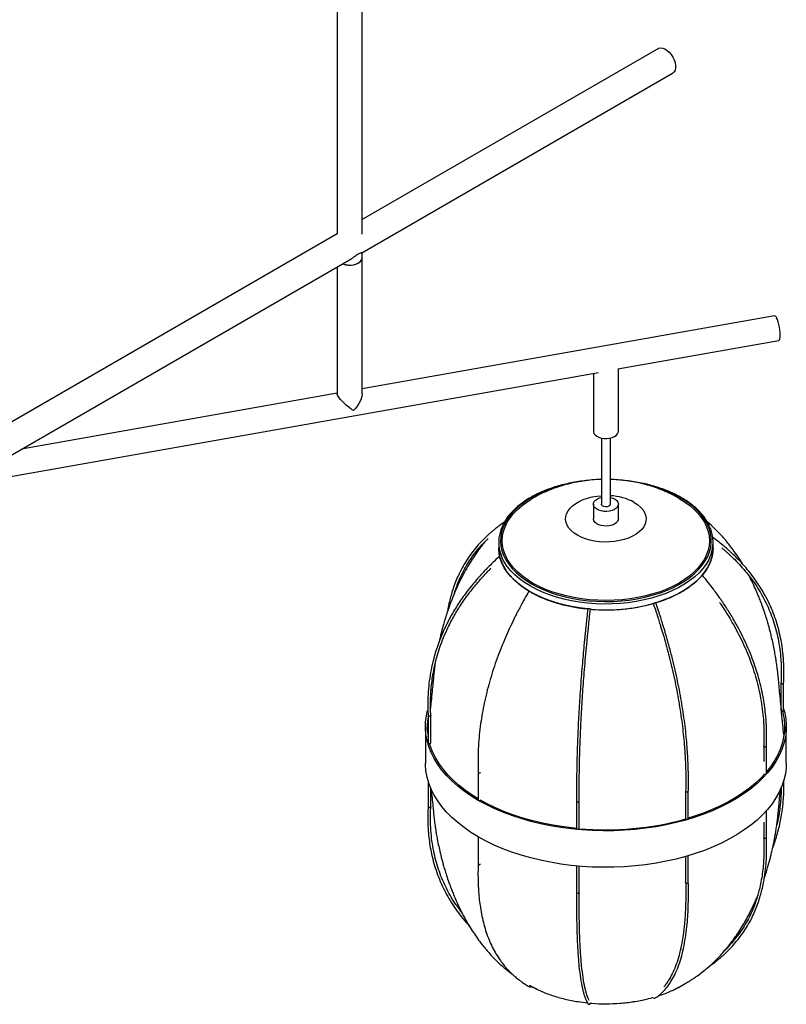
# Paper-space layout '_Isométrica' of a CAD drawing. Header units: millimetres. Extents: x -1188 to -336, y -333 to 1246.
# Tile 6 of 8: x -766 to -336, y -63 to 488. Entities that reach past the tile are written whole.
import ezdxf

# ---------------------------------------------------------------- set-up
doc = ezdxf.new("R2010")
doc.units = ezdxf.units.MM

psp = doc.layouts.new('_Isométrica')

# ---------------------------------------------------------------- linework, layer by layer
at = {"color": 7, "linetype": 'Continuous', "lineweight": 25}
for p, q in [((-587.87, 1162.7), (-587.87, 368.13)), ((-573.87, 368.13), (-573.87, 1162.7)), ((-408.09, 471.98), (-573.87, 376.28)), ((-573.99, 357.73), (-400.1, 458.12)), ((-587.87, 368.19), (-1002.37, 128.91)), ((-998.25, 112.81), (-579.7, 354.44)), ((-573.87, 278.64), (-573.87, 357.8)), ((-587.87, 349.72), (-587.87, 278.64)), ((-343.1, 322.42), (-573.87, 281.53)), ((-430.87, 292.65), (-340.66, 308.64)), ((-430.47, 257.76), (-430.47, 292.72)), ((-800.05, 227.23), (-441.63, 290.74)), ((-444.47, 290.24), (-444.47, 257.76)), ((-587.87, 279.05), (-764.51, 247.75)), ((-439.97, 253.99), (-439.97, 216.93)), ((-434.97, 216.93), (-434.97, 253.99)), ((-444.47, 216.93), (-444.47, 208.77)), ((-430.47, 208.77), (-430.47, 216.93)), ((-494.21, 207.07), (-494.87, 206.48)), ((-497.47, 195.7), (-497.47, 192.44)), ((-377.47, 192.44), (-377.47, 195.7)), ((-480.28, 168.16), (-480.55, 168.32)), ((-479.37, 167.64), (-480.28, 168.16)), ((-339.46, 116.86), (-339.46, 101.44)), ((-337.96, 101.44), (-337.96, 116.83)), ((-535.79, 105.75), (-535.45, 106.58)), ((-339.51, 106.59), (-339.46, 106.47)), ((-535.77, 103.02), (-535.74, 103.13)), ((-536.99, 98.77), (-536.99, 83.38)), ((-535.49, 83.38), (-535.49, 98.8)), ((-538.47, 92.41), (-538.47, 72)), ((-536.99, 88.8), (-537.05, 88.26)), ((-336.47, 72), (-336.47, 92.41)), ((-536.99, 87.86), (-537.1, 86.63)), ((-337.84, 86.46), (-337.85, 86.63)), ((-349.12, 81.62), (-349.12, 72.93)), ((-347.62, 66.2), (-347.62, 81.6)), ((-508.94, 66.99), (-508.94, 51.59)), ((-536.99, 62.05), (-536.99, 47.57)), ((-535.49, 47.55), (-535.49, 57.94)), ((-392.83, 56.39), (-392.83, 40.97)), ((-391.33, 40.97), (-391.33, 56.37)), ((-453.87, 50.8), (-453.87, 35.39)), ((-452.37, 35.39), (-452.37, 50.8)), ((-347.62, 30.4), (-347.62, 45.37)), ((-349.12, 39.06), (-349.12, 30.37)), ((-508.94, 30.79), (-508.94, 15.78)), ((-392.83, 19.7), (-392.83, 5.15)), ((-391.33, 5.16), (-391.33, 20.13)), ((-453.87, 14.46), (-453.87, -0.42)), ((-452.37, -0.43), (-452.37, 14.33)), ((-480.29, -52.31), (-478.12, -53.51))]:
    psp.add_line(p, q, dxfattribs=at)
at = {"color": 7, "linetype": 'Continuous', "lineweight": 25, "flags": 128}
for points in [[(-408.09, 471.98), (-407.76, 472.14), (-406.74, 472.35), (-405.61, 472.22), (-404.4, 471.75), (-403.18, 470.97), (-402, 469.91), (-400.92, 468.62), (-399.99, 467.17), (-399.25, 465.62), (-398.73, 464.04), (-398.47, 462.51), (-398.47, 461.1), (-398.73, 459.87), (-399.25, 458.88), (-399.99, 458.19), (-400.1, 458.12)], [(-584.8, 351.49), (-584.6, 351.41), (-583.18, 351.02), (-581.66, 350.82), (-580.09, 350.82), (-578.56, 351.02), (-577.15, 351.41), (-575.92, 351.97), (-574.94, 352.68), (-574.26, 353.5), (-573.92, 354.38), (-573.87, 354.83)], [(-584.8, 351.49), (-583.44, 351.07), (-581.92, 350.84), (-580.36, 350.8), (-578.82, 350.97), (-577.38, 351.33), (-576.12, 351.87), (-575.09, 352.55), (-574.36, 353.35), (-573.95, 354.22), (-573.87, 354.83)], [(-340.66, 308.64), (-340.6, 308.65), (-340.27, 308.94), (-340.03, 309.57), (-339.87, 310.49), (-339.82, 311.66), (-339.87, 313.03), (-340.03, 314.53), (-340.27, 316.07), (-340.6, 317.59), (-340.99, 319), (-341.42, 320.24), (-341.88, 321.24)], [(-578.82, 269.31), (-580.08, 270.21), (-581.37, 271.21), (-582.65, 272.28), (-583.86, 273.37), (-584.97, 274.46), (-585.95, 275.51), (-586.75, 276.48), (-587.35, 277.33), (-587.72, 278.04), (-587.87, 278.59), (-587.87, 278.64)], [(-573.87, 278.64), (-573.88, 278.34), (-574.05, 277.22), (-574.42, 275.98), (-575, 274.65), (-575.75, 273.28), (-576.65, 271.91), (-577.69, 270.57), (-578.82, 269.31)], [(-444.47, 257.76), (-444.46, 257.46), (-444.17, 256.57), (-443.54, 255.74), (-442.61, 255.02), (-441.43, 254.42), (-440.04, 254), (-438.53, 253.77), (-436.96, 253.73), (-435.42, 253.9), (-433.98, 254.26), (-432.72, 254.79), (-431.7, 255.48), (-430.96, 256.28), (-430.55, 257.15), (-430.47, 257.76)], [(-435.42, 213.07), (-436.96, 212.9), (-438.53, 212.94), (-440.04, 213.17), (-441.43, 213.6), (-442.61, 214.19), (-443.54, 214.92), (-444.17, 215.75), (-444.46, 216.64), (-444.4, 217.54), (-443.99, 218.42), (-443.25, 219.21), (-442.23, 219.9), (-440.97, 220.44), (-439.97, 220.71)], [(-434.97, 220.71), (-434.91, 220.69), (-433.52, 220.27), (-432.34, 219.68), (-431.41, 218.95), (-430.78, 218.12), (-430.49, 217.23), (-430.55, 216.33), (-430.96, 215.45), (-431.7, 214.65), (-432.72, 213.97), (-433.98, 213.43), (-435.42, 213.07)], [(-396.46, 220.2), (-393.37, 218.27), (-390.55, 216.2), (-388.02, 214.01), (-385.8, 211.72), (-383.89, 209.33), (-382.31, 206.87), (-381.08, 204.34), (-380.19, 201.76), (-379.65, 199.15), (-379.47, 196.52), (-379.65, 193.89), (-380.19, 191.28), (-381.08, 188.7), (-382.31, 186.17), (-383.89, 183.71), (-385.8, 181.32), (-388.02, 179.03), (-390.55, 176.84), (-393.37, 174.77), (-396.46, 172.84), (-399.81, 171.06), (-403.38, 169.43), (-407.17, 167.97), (-411.14, 166.69), (-415.28, 165.59), (-419.55, 164.68), (-423.93, 163.96), (-428.4, 163.45), (-432.92, 163.14), (-437.47, 163.04), (-442.03, 163.14), (-446.55, 163.45), (-451.01, 163.96), (-455.4, 164.68), (-459.67, 165.59), (-463.81, 166.69), (-467.78, 167.97), (-471.57, 169.43), (-475.14, 171.06), (-478.49, 172.84), (-481.58, 174.77), (-484.4, 176.84), (-486.93, 179.03), (-489.15, 181.32), (-491.06, 183.71), (-492.64, 186.17), (-493.87, 188.7), (-494.76, 191.28), (-495.3, 193.89), (-495.47, 196.52), (-495.3, 199.15), (-494.76, 201.76), (-493.87, 204.34), (-492.64, 206.87), (-491.06, 209.33), (-489.15, 211.72), (-486.93, 214.01), (-484.4, 216.2), (-481.58, 218.27), (-479.54, 219.57)], [(-436.74, 215.55), (-437.71, 215.5), (-438.65, 215.66), (-439.4, 216.01), (-439.86, 216.51), (-439.97, 216.93)], [(-434.97, 216.93), (-434.99, 216.8), (-435.27, 216.26), (-435.88, 215.82), (-436.74, 215.55)], [(-435.42, 204.91), (-436.96, 204.74), (-438.53, 204.77), (-440.04, 205.01), (-441.43, 205.43), (-442.61, 206.02), (-443.54, 206.75), (-444.17, 207.58), (-444.46, 208.47), (-444.47, 208.77)], [(-430.47, 208.77), (-430.55, 208.16), (-430.96, 207.29), (-431.7, 206.49), (-432.72, 205.8), (-433.98, 205.27), (-435.42, 204.91)], [(-497.47, 192.44), (-496.96, 187.92), (-495.43, 183.47), (-492.91, 179.18), (-489.44, 175.12), (-485.08, 171.35), (-479.9, 167.95)], [(-447.6, 158.3), (-447.77, 158.31), (-452.26, 158.87), (-456.67, 159.62), (-460.97, 160.57), (-465.12, 161.7), (-469.12, 163.01), (-472.93, 164.49), (-476.53, 166.14), (-479.9, 167.95), (-483.02, 169.89), (-485.88, 171.97), (-488.45, 174.17), (-490.72, 176.48), (-492.69, 178.88), (-494.32, 181.36), (-495.62, 183.9), (-496.59, 186.5), (-497.2, 189.12), (-497.46, 191.77), (-497.47, 192.44)], [(-496.85, 187.44), (-496.85, 187.45), (-497.04, 187.56), (-497.19, 187.59), (-497.26, 187.54), (-497.26, 187.4)], [(-377.47, 192.44), (-377.57, 190.45), (-378.01, 187.81), (-378.8, 185.19), (-379.93, 182.62), (-381.41, 180.11), (-383.2, 177.67), (-385.32, 175.31), (-387.75, 173.06), (-390.46, 170.92), (-393.45, 168.9), (-396.7, 167.03), (-400.19, 165.3), (-403.9, 163.73), (-407.81, 162.33), (-409.46, 161.81)], [(-383.54, 177.01), (-383.45, 177.13), (-383.44, 177.19), (-383.52, 177.18), (-383.67, 177.1), (-383.69, 177.09)], [(-337.96, 102.36), (-337.37, 100.16), (-336.75, 96.73), (-336.49, 93.28), (-336.57, 89.82), (-337.02, 86.37), (-337.81, 82.95), (-338.96, 79.56), (-340.45, 76.21), (-342.28, 72.92), (-344.45, 69.7), (-346.95, 66.56), (-349.76, 63.51), (-352.88, 60.56), (-356.3, 57.72), (-360, 55.01), (-363.97, 52.42), (-368.2, 49.98), (-372.68, 47.68), (-377.38, 45.55), (-382.3, 43.57), (-387.41, 41.77), (-392.69, 40.15), (-398.13, 38.71), (-403.71, 37.46), (-409.41, 36.4), (-415.21, 35.54), (-421.08, 34.88), (-427.02, 34.42), (-432.99, 34.16), (-438.97, 34.11), (-444.95, 34.27), (-450.91, 34.62), (-456.81, 35.18), (-462.65, 35.95), (-468.4, 36.91), (-474.04, 38.06), (-479.56, 39.41), (-484.92, 40.94), (-490.12, 42.65), (-495.13, 44.54), (-499.94, 46.6), (-504.54, 48.81), (-508.89, 51.18), (-513, 53.7), (-516.84, 56.35), (-520.4, 59.13), (-523.67, 62.02), (-526.64, 65.02), (-529.29, 68.12), (-531.62, 71.3), (-533.62, 74.56), (-535.29, 77.88), (-536.61, 81.25), (-537.58, 84.66), (-538.2, 88.09), (-538.46, 91.55), (-538.38, 95), (-537.93, 98.45), (-537.25, 101.48)], [(-338.59, 101.01), (-338.36, 100.09), (-337.75, 96.68), (-337.49, 93.27), (-337.57, 89.85), (-338.01, 86.43), (-338.8, 83.04), (-339.94, 79.68), (-341.41, 76.37), (-343.23, 73.11), (-345.37, 69.92), (-347.62, 67.07)], [(-339.15, 101.09), (-339.15, 101.09), (-338.88, 101.02), (-338.59, 101.01), (-338.31, 101.07), (-338.1, 101.19), (-337.98, 101.34), (-337.96, 101.44)], [(-536.99, 83.38), (-536.98, 83.31), (-536.88, 83.15), (-536.68, 83.03), (-536.42, 82.96), (-536.13, 82.95), (-535.85, 83.01), (-535.64, 83.13), (-535.51, 83.28), (-535.49, 83.38)], [(-508.94, 52.03), (-512.25, 54.08), (-516.05, 56.71), (-519.58, 59.46), (-522.82, 62.32), (-525.75, 65.29), (-528.38, 68.36), (-530.69, 71.51), (-532.67, 74.73), (-534.32, 78.02), (-535.62, 81.36), (-536.12, 82.95)], [(-336.47, 72), (-336.57, 69.41), (-337.02, 65.96), (-337.81, 62.54), (-338.96, 59.14), (-340.45, 55.8), (-342.28, 52.51), (-344.45, 49.29), (-346.95, 46.14), (-349.76, 43.09), (-352.88, 40.15), (-356.3, 37.31), (-360, 34.59), (-363.97, 32.01), (-368.2, 29.57), (-372.68, 27.27), (-377.38, 25.13), (-382.3, 23.16), (-387.41, 21.36), (-392.69, 19.74), (-398.13, 18.3), (-403.71, 17.05), (-409.41, 15.99), (-415.21, 15.13), (-421.08, 14.46), (-427.02, 14), (-432.99, 13.75), (-438.97, 13.7), (-444.95, 13.85), (-450.91, 14.21), (-456.81, 14.77), (-462.65, 15.53), (-468.4, 16.49), (-474.04, 17.65), (-479.56, 18.99), (-484.92, 20.53), (-490.12, 22.24), (-495.13, 24.13), (-499.94, 26.18), (-504.54, 28.4), (-508.89, 30.77), (-513, 33.28), (-516.84, 35.93), (-520.4, 38.71), (-523.67, 41.61), (-526.64, 44.61), (-529.29, 47.7), (-531.62, 50.89), (-533.62, 54.14), (-535.29, 57.46), (-536.61, 60.83), (-537.58, 64.24), (-538.2, 67.68), (-538.46, 71.13), (-538.47, 72)], [(-347.71, 66.01), (-347.63, 66.17), (-347.62, 66.2)], [(-348.72, 65.82), (-350.63, 63.79), (-353.72, 60.87), (-357.1, 58.07), (-360.76, 55.38), (-364.7, 52.82), (-368.89, 50.4), (-373.32, 48.13), (-377.98, 46.01), (-382.85, 44.06), (-387.9, 42.27), (-391.33, 41.2)], [(-508.94, 51.59), (-508.88, 51.43), (-508.72, 51.28)], [(-453.87, 35.46), (-456.62, 35.75), (-462.4, 36.5), (-468.09, 37.46), (-473.68, 38.6), (-479.14, 39.93), (-484.45, 41.45), (-489.6, 43.14), (-494.56, 45.01), (-499.33, 47.05), (-503.87, 49.24), (-507.65, 51.29)], [(-392.83, 40.97), (-392.82, 40.94), (-392.74, 40.78), (-392.56, 40.65), (-392.31, 40.56), (-392.02, 40.54), (-391.74, 40.59)], [(-453.87, 35.39), (-453.85, 35.29), (-453.73, 35.14), (-453.51, 35.02), (-453.24, 34.97)], [(-453.24, 34.97), (-452.94, 34.97), (-452.68, 35.04), (-452.48, 35.17), (-452.38, 35.33), (-452.37, 35.39)]]:
    psp.add_lwpolyline(points, dxfattribs=at)
at = {"color": 8, "linetype": 'Continuous', "lineweight": 25, "flags": 128}
for points in [[(-457.73, 228.51), (-461.37, 227.66), (-465.48, 226.5), (-469.42, 225.16), (-473.16, 223.64), (-476.7, 221.96), (-480, 220.13), (-483.04, 218.16), (-485.8, 216.06), (-488.28, 213.84), (-490.45, 211.51), (-492.31, 209.1), (-493.83, 206.6), (-495.01, 204.05), (-495.85, 201.46), (-496.34, 198.83), (-496.47, 196.19), (-496.25, 193.55), (-495.68, 190.93), (-494.75, 188.34), (-493.48, 185.81), (-491.87, 183.33), (-489.94, 180.94), (-487.69, 178.64), (-485.14, 176.45), (-482.3, 174.37), (-479.19, 172.44)], [(-479.19, 172.44), (-475.84, 170.64), (-472.25, 169), (-468.45, 167.53), (-464.46, 166.23), (-460.32, 165.12), (-456.03, 164.19), (-451.64, 163.46), (-447.16, 162.92), (-442.62, 162.59), (-438.05, 162.46), (-433.47, 162.54), (-428.92, 162.82), (-424.43, 163.3), (-420.01, 163.99), (-415.69, 164.87), (-411.51, 165.94), (-407.48, 167.19), (-403.63, 168.62), (-399.99, 170.22), (-396.57, 171.97), (-393.4, 173.88), (-390.49, 175.92), (-387.87, 178.08), (-385.54, 180.36), (-383.53, 182.73), (-381.84, 185.18), (-380.49, 187.7), (-379.47, 190.28), (-378.81, 192.89), (-378.5, 195.53), (-378.54, 198.17), (-378.94, 200.8), (-379.69, 203.41), (-380.79, 205.97), (-382.23, 208.48), (-384, 210.91), (-386.1, 213.26), (-388.5, 215.51), (-391.19, 217.65), (-394.17, 219.65), (-397.4, 221.52), (-400.88, 223.24), (-404.58, 224.79), (-408.47, 226.18), (-412.54, 227.39), (-416.76, 228.41), (-417.02, 228.47)], [(-421.56, 217.96), (-419.69, 216.73), (-418.1, 215.38), (-416.81, 213.93), (-415.86, 212.39), (-415.24, 210.8), (-414.97, 209.18), (-415.06, 207.55), (-415.5, 205.93), (-416.29, 204.37), (-417.42, 202.87), (-418.86, 201.46), (-420.59, 200.17), (-422.59, 199.02), (-424.82, 198.02), (-427.25, 197.19), (-429.85, 196.54), (-432.56, 196.09), (-435.36, 195.83), (-438.18, 195.78), (-441, 195.93), (-443.76, 196.29), (-446.42, 196.84), (-448.93, 197.58), (-451.27, 198.5), (-453.39, 199.58), (-455.26, 200.8), (-456.85, 202.15), (-458.14, 203.61), (-459.09, 205.14), (-459.71, 206.74), (-459.98, 208.36), (-459.89, 209.99), (-459.44, 211.6), (-458.66, 213.17), (-457.53, 214.67), (-456.09, 216.07), (-454.36, 217.36), (-452.36, 218.52), (-450.13, 219.52), (-447.7, 220.35), (-445.1, 221), (-442.39, 221.45), (-439.97, 221.68)], [(-479.9, 171.21), (-483.02, 173.16), (-485.88, 175.24), (-488.45, 177.44), (-490.72, 179.74), (-492.69, 182.14), (-494.32, 184.62), (-495.45, 186.77)], [(-379.48, 186.83), (-379.93, 185.89), (-381.41, 183.37), (-383.2, 180.93), (-385.32, 178.58), (-387.75, 176.32), (-390.46, 174.18), (-393.45, 172.17), (-396.7, 170.29), (-400.19, 168.56), (-403.9, 167), (-407.81, 165.6), (-411.89, 164.37), (-416.12, 163.34), (-420.47, 162.49), (-424.93, 161.83), (-429.45, 161.38), (-434.03, 161.12), (-438.62, 161.07), (-443.21, 161.23), (-447.77, 161.58), (-452.26, 162.13), (-456.67, 162.89), (-460.97, 163.83), (-465.12, 164.96), (-469.12, 166.27), (-472.93, 167.76), (-476.53, 169.41), (-479.9, 171.21)]]:
    psp.add_lwpolyline(points, dxfattribs=at)
at = {"color": 7, "linetype": 'Continuous', "lineweight": 25}
for centre, radius, start, end in [((-343.43, 320.85), 1.61, 14.1806, 77.9473), ((-476.63, 195.71), 20.83, 153.9692, 205.3991), ((-398.3, 195.7), 20.81, 334.7509, 25.1451), ((-495.53, 188.11), 1.87, 202.1401, 234.5102), ((-386.56, 179.79), 4.11, 302.3306, 317.3625), ((-437.42, 257.23), 99.45, 264.9823, 285.471), ((-409, 157.87), 3.99, 104.4723, 118.5402), ((-409.58, 160.78), 1.04, 86.8761, 113.3068), ((-447.21, 157.4), 0.994, 74.453, 113.4459), ((-446.84, 156.99), 1.37, 58.3707, 94.3449), ((-503.95, 92.41), 33.53, 170.2877, 189.7123), ((-348.38, 66.76), 1.01, 230.979, 311.6072), ((-508.19, 52.27), 1.11, 241.5947, 298.5294), ((-437.4, 200.36), 165.71, 264.8148, 285.6336), ((-391.79, 41.06), 0.474, 276.858, 349.7235), ((-480.01, -52.5), 0.719, 248.366, 335.7531), ((-410.18, -58.86), 0.761, 197.3062, 283.8887), ((-446.88, -62.25), 0.727, 212.9942, 265.043), ((-446.88, -62.22), 0.761, 264.8404, 353.2361)]:
    psp.add_arc(centre, radius, start, end, dxfattribs=at)
at = {"color": 8, "linetype": 'Continuous', "lineweight": 25}
psp.add_arc((-436.49, 190.2), 31.52, 61.7185, 87.2436, dxfattribs=at)
at = {"color": 7, "linetype": 'Continuous', "lineweight": 25}
for points, knots in [([(-574, 357.76), (-574, 357.75), (-574, 357.68), (-574.36, 357.63), (-574.9, 357.47), (-575.73, 357.12), (-576.8, 356.44), (-578.13, 355.42), (-579.17, 354.81), (-579.73, 354.48)], [0, 0, 0, 0, 0.032528, 0.186082, 0.344867, 0.478325, 0.612523, 0.792062, 1, 1, 1, 1]), ([(-447.3, 230.27), (-447.74, 230.24), (-449.61, 230.08), (-452.87, 229.62), (-457.04, 228.89), (-461.1, 227.98), (-465.05, 226.9), (-468.85, 225.65), (-472.48, 224.24), (-475.93, 222.69), (-479.18, 220.99), (-482.22, 219.15), (-485.02, 217.19), (-487.56, 215.11), (-489.85, 212.92), (-491.86, 210.64), (-493.55, 208.28), (-494.69, 206.43), (-495.15, 205.36), (-495.25, 205.12)], [0, 0, 0, 0, 0.019506, 0.083583, 0.14767, 0.21177, 0.275888, 0.340025, 0.404184, 0.468367, 0.532573, 0.5968, 0.661042, 0.725286, 0.789507, 0.853676, 0.917753, 0.981692, 1, 1, 1, 1]), ([(-439.97, 230.78), (-440.51, 230.77), (-442.68, 230.74), (-446.47, 230.42), (-451.35, 229.79), (-456.2, 228.87), (-461.02, 227.65), (-465.78, 226.13), (-470.45, 224.32), (-474.81, 222.25), (-477.83, 220.65), (-479.29, 219.71), (-479.5, 219.57)], [0, 0, 0, 0, 0.038285, 0.154743, 0.271988, 0.390238, 0.509623, 0.630116, 0.751452, 0.873041, 0.9815, 1, 1, 1, 1]), ([(-396.36, 220.12), (-396.51, 220.22), (-397.72, 220.97), (-400.35, 222.34), (-404.24, 224.2), (-408.55, 225.9), (-413, 227.38), (-417.59, 228.6), (-422.28, 229.57), (-427.05, 230.26), (-431.29, 230.68), (-433.94, 230.75), (-434.97, 230.78)], [0, 0, 0, 0, 0.013473, 0.107033, 0.220988, 0.336014, 0.452374, 0.569706, 0.687586, 0.805731, 0.924051, 1, 1, 1, 1]), ([(-379.56, 204.81), (-379.77, 205.29), (-380.36, 206.6), (-381.65, 208.67), (-383.39, 211.01), (-385.44, 213.26), (-387.75, 215.43), (-390.33, 217.49), (-393.16, 219.43), (-396.22, 221.24), (-399.5, 222.92), (-402.98, 224.46), (-406.64, 225.84), (-410.47, 227.06), (-414.43, 228.12), (-418.51, 229.01), (-422.7, 229.71), (-425.82, 230.14), (-427.55, 230.27), (-427.84, 230.3)], [0, 0, 0, 0, 0.03677, 0.099608, 0.162642, 0.225846, 0.289178, 0.352597, 0.416067, 0.479561, 0.543058, 0.606544, 0.670015, 0.733469, 0.796905, 0.860326, 0.923732, 0.987127, 1, 1, 1, 1]), ([(-494.35, 206.84), (-494.41, 206.8), (-495.32, 206.21), (-496.82, 205.12), (-498.72, 203.69), (-500.24, 202.48), (-501.59, 201.35), (-504.62, 198.71), (-509.33, 194), (-515.01, 186.63), (-518.87, 179.83), (-521.29, 174.38), (-522.72, 170.61), (-523.9, 166.93), (-524.9, 163.15), (-525.65, 159.93), (-525.97, 157.78), (-526.08, 157.04)], [0, 0, 0, 0, 0.003344, 0.0536734, 0.0922599, 0.1216319, 0.1507345, 0.1804577, 0.3229267, 0.4848316, 0.6467209, 0.711499, 0.7780334, 0.8431522, 0.8983841, 0.9650267, 1, 1, 1, 1]), ([(-361.03, 183.56), (-361.78, 184.77), (-363.24, 187.14), (-365.65, 190.63), (-368.53, 194.48), (-372.12, 198.78), (-376.26, 203.15), (-379.3, 205.81), (-380.73, 207.06)], [0, 0, 0, 0, 0.137596, 0.26846, 0.410704, 0.604628, 0.814048, 1, 1, 1, 1]), ([(-337.97, 116.66), (-337.9, 118.05), (-337.79, 120.58), (-337.78, 123.97), (-337.85, 126.61), (-337.95, 128.77), (-338.08, 130.73), (-338.47, 135.16), (-339.55, 142.47), (-342.19, 152.41), (-346.24, 162.35), (-351.58, 171.78), (-356.78, 178.77), (-361.09, 183.68), (-363.99, 186.72), (-366.43, 189.07), (-368.27, 190.76), (-369.75, 192.07), (-371.68, 193.72), (-374.38, 195.92), (-376.54, 197.54), (-377.76, 198.45)], [0, 0, 0, 0, 0.0442532, 0.0800457, 0.1075906, 0.1284869, 0.1490734, 0.1700959, 0.2709691, 0.3856192, 0.5002591, 0.6148928, 0.7295257, 0.7733218, 0.8181648, 0.8590526, 0.8770897, 0.8946956, 0.9191263, 0.9541191, 1, 1, 1, 1]), ([(-504.92, 196.17), (-505.53, 195.47), (-507.08, 193.65), (-509.3, 190.63), (-511.73, 187.09), (-514.17, 183.22), (-516.73, 178.76), (-519.13, 174.1), (-521.15, 169.75), (-522.64, 166.27), (-523.9, 163.11), (-525.15, 159.8), (-526.41, 156.15), (-527.5, 152.7), (-528.36, 149.79), (-529.01, 147.42), (-529.58, 145.25), (-530.14, 142.97), (-530.56, 141.2), (-530.78, 140.15), (-530.81, 140.04)], [0, 0, 0, 0, 0.045544, 0.116987, 0.182715, 0.254358, 0.339097, 0.43093, 0.506552, 0.569077, 0.612174, 0.66922, 0.737979, 0.796495, 0.841791, 0.882648, 0.913497, 0.948943, 0.994603, 1, 1, 1, 1]), ([(-522.13, 167.41), (-521.86, 168.28), (-521.2, 170.44), (-519.92, 173.74), (-517.56, 179.1), (-513.78, 185.78), (-508.79, 192.18), (-505.2, 196.06), (-503.62, 197.47), (-503.36, 197.71)], [0, 0, 0, 0, 0.073356, 0.182806, 0.289317, 0.555474, 0.821639, 0.970741, 1, 1, 1, 1]), ([(-497.24, 187.57), (-498.42, 186.47), (-500.55, 184.49), (-503.3, 181.75), (-505.39, 179.58), (-507.07, 177.77), (-508.57, 176.11), (-511.91, 172.28), (-516.28, 166.79), (-521.24, 159.48), (-525.2, 152.68), (-528.19, 146.58), (-530.4, 141.28), (-531.96, 136.97), (-533.26, 132.81), (-534.38, 128.62), (-535.45, 123.73), (-536.36, 118.15), (-536.82, 113.48), (-537.02, 110.22), (-537.11, 108.11), (-537.17, 105.53), (-537.15, 102.28), (-537.04, 99.89), (-536.98, 98.57)], [0, 0, 0, 0, 0.044213, 0.07984, 0.107149, 0.12794, 0.148548, 0.169596, 0.270481, 0.346938, 0.423403, 0.500028, 0.547923, 0.595471, 0.638607, 0.680741, 0.728666, 0.793314, 0.85689, 0.876184, 0.896579, 0.923648, 0.958061, 1, 1, 1, 1]), ([(-409.68, 161.81), (-408.94, 162.02), (-405.84, 162.87), (-400.87, 164.9), (-394.92, 167.87), (-389.74, 171.29), (-385.37, 175.07), (-381.88, 179.14), (-379.37, 183.45), (-377.77, 187.9), (-377.57, 190.93), (-377.47, 192.44)], [0, 0, 0, 0, 0.037674, 0.157955, 0.278249, 0.39855, 0.518831, 0.639124, 0.759425, 0.879706, 1, 1, 1, 1]), ([(-372.6, 192.52), (-372.07, 192.07), (-371.12, 191.27), (-369.8, 190.11), (-368.61, 189.04), (-367.42, 187.94), (-365.43, 186.03), (-362.72, 183.26), (-358.13, 178.07), (-352.86, 170.99), (-347.61, 161.72), (-343.62, 151.93), (-341.31, 143.23), (-340.08, 135.89), (-339.62, 131.39), (-339.42, 128.21), (-339.34, 126.15), (-339.28, 123.61), (-339.29, 120.4), (-339.4, 118.02), (-339.46, 116.71)], [0, 0, 0, 0, 0.0231277, 0.0414289, 0.0589438, 0.0770215, 0.0958133, 0.1521238, 0.2083796, 0.3327639, 0.4571349, 0.5815036, 0.7058818, 0.7755596, 0.84458, 0.8655219, 0.88765, 0.9170035, 0.9543455, 1, 1, 1, 1]), ([(-535.49, 98.67), (-535.55, 100.05), (-535.66, 102.52), (-535.67, 105.86), (-535.6, 108.48), (-535.5, 110.63), (-535.37, 112.57), (-535.12, 115.44), (-534.67, 119.27), (-533.82, 124.28), (-532.68, 129.31), (-531.19, 134.53), (-529.4, 139.73), (-526.98, 145.64), (-523.85, 152.01), (-519.94, 158.72), (-515.76, 164.89), (-511.42, 170.52), (-508.06, 174.45), (-505.6, 177.16), (-503.98, 178.88), (-502.73, 180.2), (-501.94, 180.97), (-501.84, 181.07)], [0, 0, 0, 0, 0.047838, 0.086405, 0.116072, 0.13859, 0.160784, 0.18345, 0.237821, 0.292725, 0.356596, 0.41211, 0.474477, 0.539093, 0.62159, 0.703937, 0.786293, 0.855486, 0.924067, 0.944886, 0.966723, 0.995698, 1, 1, 1, 1]), ([(-347.63, 81.4), (-347.57, 83), (-347.46, 85.82), (-347.48, 89.57), (-347.57, 92.49), (-347.7, 94.95), (-348.05, 99.69), (-348.99, 107.36), (-351.28, 118.03), (-354.8, 129.2), (-359.43, 140.3), (-364.28, 149.63), (-368.76, 157.09), (-371.63, 161.46), (-373.79, 164.57), (-375.37, 166.8), (-377.48, 169.67), (-380.21, 173.23), (-382.29, 175.79), (-383.44, 177.19)], [0, 0, 0, 0, 0.051305, 0.090891, 0.11916, 0.143249, 0.167943, 0.267058, 0.379718, 0.492352, 0.604967, 0.717575, 0.780655, 0.840283, 0.857793, 0.881563, 0.913038, 0.952423, 1, 1, 1, 1]), ([(-337.89, 88.11), (-338.06, 89.85), (-338.45, 93.94), (-339.05, 100.12), (-339.65, 106.35), (-340.17, 111.74), (-340.61, 116.28), (-340.97, 119.96), (-341.25, 122.8), (-341.51, 124.86), (-341.73, 126.56), (-341.96, 128.15), (-342.23, 129.97), (-342.61, 132.27), (-343.15, 135.29), (-343.86, 138.82), (-344.63, 142.24), (-345.33, 145.09), (-345.97, 147.55), (-346.66, 150.03), (-347.52, 152.92), (-348.61, 156.34), (-349.85, 159.93), (-351.07, 163.17), (-352.32, 166.28), (-353.8, 169.75), (-355.34, 173.12), (-356.44, 175.23), (-356.82, 175.95)], [0, 0, 0, 0, 0.063905, 0.150165, 0.225725, 0.290589, 0.344769, 0.388282, 0.421144, 0.443431, 0.458489, 0.475492, 0.494218, 0.516249, 0.548159, 0.590111, 0.628539, 0.657435, 0.68157, 0.70794, 0.737571, 0.775733, 0.819929, 0.856324, 0.88395, 0.924864, 0.974348, 1, 1, 1, 1]), ([(-480.55, 168.32), (-481.38, 166.87), (-482.88, 164.25), (-484.82, 160.68), (-486.3, 157.86), (-487.49, 155.54), (-488.55, 153.44), (-490.9, 148.64), (-494.56, 140.59), (-498.99, 129.23), (-502.78, 117.38), (-505.69, 105.63), (-507.41, 95.8), (-508.34, 87.96), (-508.71, 83.37), (-508.89, 80.09), (-508.98, 77.74), (-509.05, 74.7), (-509.06, 70.96), (-508.98, 68.28), (-508.93, 66.81)], [0, 0, 0, 0, 0.04351, 0.078732, 0.105921, 0.126517, 0.146722, 0.16735, 0.266407, 0.378995, 0.49158, 0.604176, 0.716796, 0.779893, 0.839378, 0.857014, 0.881058, 0.912761, 0.952328, 1, 1, 1, 1]), ([(-479.9, 167.95), (-477.98, 166.92), (-474.14, 164.86), (-467.55, 162.36), (-460.5, 160.36), (-453.78, 158.98), (-449.36, 158.54), (-447.53, 158.35)], [0, 0, 0, 0, 0.212281, 0.424528, 0.636796, 0.849077, 1, 1, 1, 1]), ([(-446.18, 158.2), (-445.89, 158.16), (-443.03, 157.82), (-437.46, 157.74), (-429.62, 157.98), (-421.91, 158.9), (-415.41, 160.1), (-411.69, 161.22), (-410.3, 161.63)], [0, 0, 0, 0, 0.02406, 0.236318, 0.44859, 0.660826, 0.873085, 1, 1, 1, 1]), ([(-410.94, 161.33), (-410.41, 159.74), (-409.43, 156.86), (-408.18, 152.97), (-407.23, 149.92), (-406.46, 147.41), (-405.78, 145.13), (-404.25, 139.91), (-401.88, 131.19), (-399.02, 119.02), (-396.59, 106.46), (-394.75, 94.16), (-393.76, 84.73), (-393.26, 77.97), (-393.01, 73.55), (-392.87, 70.05), (-392.81, 67.56), (-392.78, 66.21), (-392.76, 64.76), (-392.75, 62.77), (-392.75, 59.82), (-392.8, 57.56), (-392.83, 56.25)], [0, 0, 0, 0, 0.044257, 0.079918, 0.107254, 0.128061, 0.148676, 0.169731, 0.27064, 0.3853, 0.499942, 0.614578, 0.729223, 0.772042, 0.81558, 0.86282, 0.8797, 0.893456, 0.905221, 0.925495, 0.956969, 1, 1, 1, 1]), ([(-391.33, 56.19), (-391.31, 57.33), (-391.26, 59.35), (-391.25, 62.07), (-391.26, 64.04), (-391.27, 65.42), (-391.3, 66.98), (-391.35, 69.16), (-391.47, 72.74), (-391.7, 77.2), (-392.23, 84.55), (-393.25, 94.3), (-395.1, 106.67), (-397.54, 119.3), (-400.1, 130.18), (-402.49, 139.16), (-404.05, 144.59), (-405.19, 148.38), (-405.93, 150.82), (-406.87, 153.79), (-408.08, 157.55), (-409.01, 160.3), (-409.53, 161.82)], [0, 0, 0, 0, 0.037284, 0.066226, 0.087025, 0.099822, 0.109755, 0.135965, 0.16757, 0.219949, 0.270451, 0.38519, 0.49992, 0.614644, 0.729363, 0.793621, 0.857306, 0.876638, 0.896891, 0.923761, 0.958054, 1, 1, 1, 1]), ([(-373.82, 161.97), (-373.65, 161.72), (-371.39, 158.44), (-367.08, 151.58), (-361.53, 141.23), (-356.79, 130.25), (-353.16, 119.21), (-351.02, 109.83), (-349.86, 102.27), (-349.41, 97.81), (-349.18, 94.61), (-349.06, 92.3), (-348.97, 89.32), (-348.96, 85.63), (-349.07, 82.96), (-349.13, 81.49)], [0, 0, 0, 0, 0.009703, 0.12757, 0.261535, 0.395476, 0.529397, 0.66331, 0.738321, 0.809005, 0.829978, 0.858577, 0.896235, 0.943232, 1, 1, 1, 1]), ([(-447.61, 158.31), (-447.79, 156.68), (-448.12, 153.72), (-448.55, 149.71), (-448.88, 146.56), (-449.14, 143.98), (-449.37, 141.64), (-449.89, 136.32), (-450.7, 127.45), (-451.68, 115.11), (-452.51, 102.42), (-453.15, 90.04), (-453.53, 79.85), (-453.74, 71.83), (-453.82, 67.17), (-453.86, 63.87), (-453.88, 61.5), (-453.89, 58.46), (-453.9, 54.73), (-453.88, 52.08), (-453.87, 50.63)], [0, 0, 0, 0, 0.043515, 0.0787425, 0.1059393, 0.1265392, 0.1467434, 0.1673722, 0.2664379, 0.3790445, 0.4916474, 0.6042519, 0.7168652, 0.7799506, 0.8394088, 0.8570434, 0.8810882, 0.9127753, 0.9523185, 1, 1, 1, 1]), ([(-452.37, 50.66), (-452.38, 51.98), (-452.39, 54.38), (-452.4, 57.69), (-452.39, 60.33), (-452.37, 62.52), (-452.35, 64.51), (-452.29, 69.08), (-452.13, 76.88), (-451.73, 88.25), (-451.12, 100.55), (-450.31, 113.18), (-449.46, 124.13), (-448.68, 133.09), (-448.18, 138.43), (-447.8, 142.26), (-447.53, 145.02), (-447.16, 148.61), (-446.68, 153.09), (-446.32, 156.35), (-446.12, 158.14)], [0, 0, 0, 0, 0.043621, 0.078993, 0.106395, 0.127106, 0.147296, 0.167907, 0.266982, 0.379605, 0.492219, 0.60483, 0.717453, 0.780546, 0.840185, 0.857703, 0.881491, 0.912984, 0.952391, 1, 1, 1, 1]), ([(-533.17, 126.88), (-533.19, 126.75), (-533.27, 126.15), (-533.44, 124.86), (-533.7, 122.8), (-533.98, 119.96), (-534.34, 116.28), (-534.78, 111.74), (-535.22, 107.15), (-535.52, 104.09), (-535.64, 102.82)], [0, 0, 0, 0, 0.01454, 0.067671, 0.146308, 0.262261, 0.41579, 0.60696, 0.835829, 1, 1, 1, 1]), ([(-338.59, 116.42), (-338.6, 116.42), (-338.69, 116.41), (-338.87, 116.42), (-339.11, 116.48), (-339.3, 116.58), (-339.42, 116.71), (-339.47, 116.81), (-339.46, 116.86), (-339.46, 116.86)], [0, 0, 0, 0, 0.019981, 0.215216, 0.410453, 0.605664, 0.800828, 0.995949, 1, 1, 1, 1]), ([(-338.59, 116.42), (-338.58, 116.42), (-338.49, 116.43), (-338.32, 116.46), (-338.12, 116.55), (-338, 116.68), (-337.94, 116.78), (-337.96, 116.83), (-337.96, 116.83)], [0, 0, 0, 0, 0.024459, 0.263442, 0.502426, 0.741381, 0.980276, 1, 1, 1, 1]), ([(-536.98, 98.75), (-536.98, 98.71), (-536.97, 98.63), (-536.85, 98.51), (-536.67, 98.41), (-536.43, 98.35), (-536.24, 98.35), (-536.13, 98.36), (-536.13, 98.36)], [0, 0, 0, 0, 0.152505, 0.353784, 0.555077, 0.756462, 0.979386, 1, 1, 1, 1]), ([(-535.5, 98.82), (-535.5, 98.82), (-535.48, 98.76), (-535.53, 98.66), (-535.64, 98.52), (-535.84, 98.42), (-536.02, 98.37), (-536.12, 98.36), (-536.13, 98.36)], [0, 0, 0, 0, 0.031242, 0.26132, 0.491415, 0.721616, 0.976437, 1, 1, 1, 1]), ([(-348.71, 81.22), (-348.72, 81.23), (-348.8, 81.25), (-348.95, 81.32), (-349.08, 81.45), (-349.13, 81.56), (-349.12, 81.63), (-349.11, 81.64)], [0, 0, 0, 0, 0.030054, 0.323706, 0.617359, 0.910976, 1, 1, 1, 1]), ([(-348.71, 81.22), (-348.71, 81.22), (-348.62, 81.2), (-348.45, 81.17), (-348.19, 81.17), (-347.96, 81.23), (-347.77, 81.33), (-347.65, 81.45), (-347.64, 81.54), (-347.63, 81.58)], [0, 0, 0, 0, 0.0173063, 0.1864051, 0.3555046, 0.524583, 0.6936199, 0.8626201, 1, 1, 1, 1]), ([(-508.93, 66.98), (-508.92, 66.94), (-508.92, 66.86), (-508.82, 66.73), (-508.64, 66.63), (-508.41, 66.56), (-508.16, 66.55), (-507.9, 66.58), (-507.73, 66.64), (-507.66, 66.69), (-507.66, 66.69)], [0, 0, 0, 0, 0.104081, 0.248374, 0.392636, 0.536884, 0.681143, 0.825467, 0.985227, 1, 1, 1, 1]), ([(-344.14, 24.36), (-343.74, 25.44), (-342.85, 27.85), (-341.69, 31.6), (-340.57, 35.79), (-339.5, 40.68), (-338.59, 46.25), (-338.13, 50.93), (-337.93, 54.19), (-337.84, 56.3), (-337.79, 58.88), (-337.78, 61.04), (-337.83, 62.34), (-337.84, 62.56)], [0, 0, 0, 0, 0.085344, 0.192063, 0.2963, 0.414866, 0.574801, 0.732087, 0.77982, 0.830277, 0.897243, 0.982381, 1, 1, 1, 1]), ([(-535.27, 57.72), (-535.09, 55.94), (-534.78, 52.66), (-534.34, 48.13), (-533.98, 44.45), (-533.69, 41.61), (-533.44, 39.55), (-533.22, 37.85), (-532.99, 36.26), (-532.72, 34.44), (-532.34, 32.14), (-531.8, 29.12), (-531.09, 25.59), (-530.32, 22.17), (-529.62, 19.32), (-528.98, 16.86), (-528.29, 14.38), (-527.43, 11.49), (-526.34, 8.07), (-525.1, 4.48), (-523.88, 1.24), (-522.63, -1.87), (-521.15, -5.34), (-519.13, -9.69), (-516.73, -14.35), (-514.17, -18.81), (-511.73, -22.68), (-509.3, -26.22), (-506.42, -30.07), (-502.83, -34.37), (-498.56, -38.85), (-494.24, -42.71), (-491.28, -45.13), (-489.83, -46.15), (-489.7, -46.24)], [0, 0, 0, 0, 0.051349, 0.0944859, 0.1291295, 0.1552939, 0.1730381, 0.1850271, 0.1985648, 0.2134741, 0.231014, 0.2564202, 0.2898217, 0.3204177, 0.343424, 0.3626395, 0.3836346, 0.4072263, 0.4376096, 0.4727977, 0.5017746, 0.5237699, 0.5563451, 0.5957427, 0.6435866, 0.6877348, 0.72506, 0.7593033, 0.7965245, 0.8472686, 0.9020677, 0.9549248, 0.9958265, 1, 1, 1, 1]), ([(-392.74, 56.18), (-392.75, 56.19), (-392.79, 56.24), (-392.83, 56.31), (-392.82, 56.38), (-392.81, 56.4)], [0, 0, 0, 0, 0.067362, 0.725551, 1, 1, 1, 1]), ([(-392.74, 56.18), (-392.74, 56.18), (-392.7, 56.13), (-392.58, 56.05), (-392.37, 55.96), (-392.12, 55.93), (-391.86, 55.94), (-391.63, 56.01), (-391.45, 56.12), (-391.34, 56.24), (-391.34, 56.32), (-391.34, 56.36)], [0, 0, 0, 0, 0.013107, 0.141173, 0.26924, 0.397291, 0.52531, 0.653302, 0.781281, 0.909269, 1, 1, 1, 1]), ([(-348.87, 7.37), (-348.74, 7.74), (-348.21, 9.26), (-347.45, 11.71), (-346.59, 14.62), (-345.94, 16.99), (-345.37, 19.16), (-344.81, 21.44), (-344.16, 24.22), (-343.51, 27.3), (-342.95, 30.23), (-342.52, 32.66), (-342.2, 34.64), (-341.94, 36.35), (-341.73, 37.88), (-341.51, 39.55), (-341.25, 41.61), (-340.97, 44.45), (-340.61, 48.13), (-340.17, 52.65), (-339.86, 55.92), (-339.69, 57.7)], [0, 0, 0, 0, 0.0216507, 0.0901348, 0.1431464, 0.1909632, 0.2270666, 0.268551, 0.3219885, 0.3863927, 0.4439487, 0.4882276, 0.5243475, 0.5560338, 0.5849273, 0.6118592, 0.6517194, 0.7104948, 0.7883177, 0.8852198, 1, 1, 1, 1]), ([(-339.3, 58.71), (-339.3, 58.57), (-339.3, 57.58), (-339.35, 55.93), (-339.45, 53.78), (-339.58, 51.83), (-339.83, 48.96), (-340.29, 45.14), (-340.96, 41.02), (-341.55, 38.48), (-341.78, 37.53)], [0, 0, 0, 0, 0.019904, 0.141339, 0.233509, 0.324354, 0.417131, 0.639688, 0.864423, 1, 1, 1, 1]), ([(-453.86, 50.79), (-453.86, 50.76), (-453.86, 50.68), (-453.77, 50.56), (-453.6, 50.44), (-453.38, 50.37), (-453.12, 50.34), (-452.87, 50.37), (-452.64, 50.44), (-452.47, 50.56), (-452.4, 50.67), (-452.38, 50.73), (-452.38, 50.73)], [0, 0, 0, 0, 0.066101, 0.1799, 0.293685, 0.407441, 0.521173, 0.634894, 0.748622, 0.862403, 0.988353, 1, 1, 1, 1]), ([(-452.38, 50.8), (-452.38, 50.78), (-452.37, 50.76), (-452.38, 50.74), (-452.38, 50.73)], [0, 0, 0, 0, 0.779726, 1, 1, 1, 1]), ([(-536.98, 47.75), (-537.05, 46.36), (-537.16, 43.83), (-537.17, 40.44), (-537.1, 37.8), (-537, 35.64), (-536.87, 33.68), (-536.48, 29.24), (-535.4, 21.94), (-532.76, 12), (-528.71, 2.05), (-523.36, -7.36), (-518.21, -14.34), (-514.84, -18.13), (-513.92, -19.15)], [0, 0, 0, 0, 0.057306, 0.103656, 0.139325, 0.166385, 0.193043, 0.220267, 0.350893, 0.49936, 0.647813, 0.796259, 0.944703, 1, 1, 1, 1]), ([(-536.99, 47.58), (-536.98, 47.53), (-536.97, 47.44), (-536.85, 47.31), (-536.67, 47.2), (-536.43, 47.14), (-536.24, 47.13), (-536.13, 47.13), (-536.13, 47.13)], [0, 0, 0, 0, 0.178919, 0.373925, 0.568944, 0.764053, 0.980029, 1, 1, 1, 1]), ([(-535.49, 47.55), (-535.5, 47.5), (-535.52, 47.4), (-535.64, 47.28), (-535.84, 47.18), (-536.02, 47.14), (-536.12, 47.13), (-536.13, 47.13)], [0, 0, 0, 0, 0.23372, 0.472412, 0.711214, 0.975556, 1, 1, 1, 1]), ([(-518.13, -11.54), (-519.42, -9.87), (-522.91, -5.36), (-527.31, 2.71), (-531.34, 12.47), (-533.64, 21.18), (-534.87, 28.51), (-535.33, 33.02), (-535.52, 36.2), (-535.61, 38.26), (-535.67, 40.79), (-535.66, 44.01), (-535.55, 46.39), (-535.49, 47.7)], [0, 0, 0, 0, 0.098362, 0.266425, 0.434484, 0.602557, 0.696713, 0.78998, 0.818279, 0.848181, 0.887846, 0.938307, 1, 1, 1, 1]), ([(-380.08, -42.07), (-379.37, -41.57), (-378.01, -40.63), (-376.23, -39.28), (-374.71, -38.07), (-373.36, -36.94), (-370.33, -34.3), (-365.62, -29.59), (-359.94, -22.22), (-356.08, -15.42), (-353.66, -9.97), (-352.23, -6.2), (-351.05, -2.52), (-350.04, 1.25), (-349.06, 5.74), (-348.22, 11.08), (-347.78, 15.7), (-347.6, 18.91), (-347.52, 20.99), (-347.47, 23.55), (-347.48, 26.81), (-347.58, 29.24), (-347.63, 30.58)], [0, 0, 0, 0, 0.0322286, 0.0609597, 0.0828299, 0.1044995, 0.1266312, 0.2327125, 0.3532657, 0.4738072, 0.5220405, 0.5715815, 0.6200685, 0.6611938, 0.7108153, 0.7820531, 0.8494305, 0.8697437, 0.8911911, 0.9196553, 0.9558595, 1, 1, 1, 1]), ([(-349.13, 30.52), (-349.07, 29.13), (-348.97, 26.61), (-348.97, 23.27), (-349.03, 20.68), (-349.12, 18.57), (-349.23, 16.67), (-349.46, 13.87), (-349.88, 10.12), (-350.61, 5.68), (-351.48, 1.68), (-352.47, -2.02), (-353.62, -5.64), (-355.02, -9.34), (-357.4, -14.69), (-361.17, -21.38), (-366.16, -27.77), (-369.75, -31.65), (-371.33, -33.06), (-371.59, -33.3)], [0, 0, 0, 0, 0.055013, 0.099386, 0.133535, 0.159444, 0.184958, 0.211013, 0.274639, 0.340859, 0.399403, 0.447908, 0.505004, 0.56347, 0.620366, 0.762542, 0.904723, 0.98437, 1, 1, 1, 1]), ([(-348.71, 30), (-348.72, 30), (-348.8, 30.02), (-348.95, 30.08), (-349.08, 30.21), (-349.13, 30.31), (-349.12, 30.36), (-349.12, 30.37)], [0, 0, 0, 0, 0.031413, 0.338352, 0.645291, 0.952193, 1, 1, 1, 1]), ([(-348.71, 30), (-348.71, 30), (-348.62, 29.97), (-348.45, 29.95), (-348.19, 29.96), (-347.96, 30.02), (-347.77, 30.13), (-347.65, 30.26), (-347.63, 30.35), (-347.63, 30.4)], [0, 0, 0, 0, 0.016912, 0.182154, 0.347397, 0.51262, 0.677802, 0.842948, 1, 1, 1, 1]), ([(-508.93, 15.97), (-508.97, 14.55), (-509.06, 11.99), (-509.06, 8.61), (-509.01, 5.99), (-508.94, 3.86), (-508.84, 1.95), (-508.57, -2.36), (-507.8, -9.31), (-505.9, -18.41), (-503.47, -25.64), (-501.07, -30.95), (-498.97, -34.81), (-496.76, -38.21), (-494.83, -40.75), (-493.3, -42.56), (-492.05, -43.94), (-490.73, -45.28), (-489.43, -46.51), (-488.23, -47.57), (-487.11, -48.51), (-485.93, -49.43), (-484.46, -50.52), (-482.55, -51.82), (-481.08, -52.69), (-480.27, -53.17)], [0, 0, 0, 0, 0.0442502, 0.0800196, 0.1075404, 0.1284231, 0.1490039, 0.1700215, 0.2708739, 0.3855234, 0.5001985, 0.5575686, 0.6150147, 0.6771895, 0.7257479, 0.7501719, 0.7788211, 0.8062015, 0.8321649, 0.8573227, 0.8766458, 0.8969032, 0.9237792, 0.9580686, 1, 1, 1, 1]), ([(-508.93, 15.78), (-508.93, 15.74), (-508.92, 15.66), (-508.82, 15.54), (-508.64, 15.43), (-508.41, 15.36), (-508.16, 15.34), (-507.9, 15.37), (-507.73, 15.42), (-507.66, 15.46), (-507.66, 15.46)], [0, 0, 0, 0, 0.111026, 0.254201, 0.397345, 0.540475, 0.683615, 0.82682, 0.985342, 1, 1, 1, 1]), ([(-409.84, -59.53), (-409.32, -59.17), (-408.38, -58.52), (-407.14, -57.5), (-406.1, -56.55), (-405.16, -55.62), (-403.41, -53.7), (-401.25, -50.79), (-398.87, -46.48), (-396.97, -42.07), (-395.34, -37.15), (-393.98, -31.75), (-392.9, -25.89), (-392.13, -19.95), (-391.63, -14.05), (-391.41, -9.61), (-391.32, -6.43), (-391.27, -4.37), (-391.25, -1.81), (-391.25, 1.48), (-391.3, 3.96), (-391.33, 5.33)], [0, 0, 0, 0, 0.041433, 0.074725, 0.102551, 0.129531, 0.155842, 0.258611, 0.336442, 0.41424, 0.49201, 0.569762, 0.647504, 0.725236, 0.790533, 0.855275, 0.874929, 0.895422, 0.92261, 0.957395, 1, 1, 1, 1]), ([(-392.83, 5.31), (-392.8, 4), (-392.75, 1.61), (-392.75, -1.59), (-392.77, -4.3), (-392.82, -6.77), (-392.98, -11.43), (-393.37, -17.4), (-394.19, -24.36), (-395.2, -30.24), (-396.48, -35.65), (-398.02, -40.57), (-399.81, -44.98), (-401.74, -48.62), (-403.48, -51.32), (-404.58, -52.61), (-405, -53.11)], [0, 0, 0, 0, 0.0498568, 0.0900311, 0.1235318, 0.1559972, 0.1876693, 0.311309, 0.4049725, 0.4986189, 0.5922421, 0.6858436, 0.7794236, 0.8729726, 0.9515381, 1, 1, 1, 1]), ([(-392.74, 4.96), (-392.75, 4.96), (-392.79, 5.01), (-392.83, 5.07), (-392.82, 5.13), (-392.82, 5.15)], [0, 0, 0, 0, 0.073302, 0.789535, 1, 1, 1, 1]), ([(-392.74, 4.96), (-392.74, 4.95), (-392.7, 4.91), (-392.58, 4.83), (-392.37, 4.76), (-392.12, 4.73), (-391.86, 4.74), (-391.63, 4.81), (-391.45, 4.91), (-391.34, 5.04), (-391.34, 5.12), (-391.33, 5.16)], [0, 0, 0, 0, 0.012932, 0.139289, 0.265647, 0.391989, 0.5183, 0.644584, 0.770856, 0.897136, 1, 1, 1, 1]), ([(-453.87, -0.26), (-453.88, -1.68), (-453.89, -4.25), (-453.9, -7.62), (-453.89, -10.22), (-453.87, -12.32), (-453.85, -14.2), (-453.79, -18.42), (-453.62, -25.17), (-453.2, -33.78), (-452.56, -41.73), (-451.72, -48.54), (-450.89, -53.01), (-450.2, -55.84), (-449.74, -57.48), (-449.35, -58.65), (-449.05, -59.46), (-448.81, -60.06), (-448.49, -60.8), (-448.05, -61.72), (-447.69, -62.31), (-447.49, -62.65)], [0, 0, 0, 0, 0.0442881, 0.0800608, 0.107585, 0.1284709, 0.1490529, 0.1700722, 0.2709319, 0.3855795, 0.5002405, 0.6149253, 0.7296465, 0.7735016, 0.8182821, 0.8586764, 0.8766344, 0.8943997, 0.9190804, 0.9541702, 1, 1, 1, 1]), ([(-453.86, -0.42), (-453.86, -0.45), (-453.86, -0.53), (-453.77, -0.65), (-453.6, -0.76), (-453.38, -0.83), (-453.12, -0.85), (-452.87, -0.83), (-452.64, -0.76), (-452.47, -0.65), (-452.4, -0.56), (-452.38, -0.5), (-452.38, -0.49)], [0, 0, 0, 0, 0.072024, 0.185101, 0.298164, 0.411199, 0.524209, 0.637209, 0.750217, 0.863276, 0.988427, 1, 1, 1, 1]), ([(-446.79, -60.85), (-446.9, -60.63), (-447.11, -60.23), (-447.37, -59.61), (-447.59, -59.07), (-447.78, -58.58), (-447.96, -58.07), (-448.27, -57.14), (-448.69, -55.71), (-449.41, -52.77), (-450.24, -48.26), (-451.07, -41.52), (-451.71, -33.64), (-452.07, -26.03), (-452.27, -19.25), (-452.34, -14.94), (-452.37, -11.84), (-452.39, -9.81), (-452.4, -7.29), (-452.39, -4.05), (-452.38, -1.6), (-452.37, -0.26)], [0, 0, 0, 0, 0.029974, 0.0557158, 0.0735908, 0.0905987, 0.1079459, 0.1259018, 0.1801543, 0.2344916, 0.3547027, 0.4749389, 0.5952041, 0.7155033, 0.7829038, 0.8496696, 0.8699302, 0.8913409, 0.9197496, 0.955882, 1, 1, 1, 1]), ([(-452.38, -0.43), (-452.38, -0.45), (-452.37, -0.47), (-452.38, -0.49), (-452.38, -0.49)], [0, 0, 0, 0, 0.779726, 1, 1, 1, 1]), ([(-396.83, -53.51), (-395.58, -52.82), (-393.43, -51.65), (-390.73, -50), (-388.69, -48.68), (-386.53, -47.21), (-383.97, -45.33), (-380.45, -42.51), (-376.39, -38.84), (-372.12, -34.37), (-368.53, -30.07), (-365.65, -26.22), (-363.22, -22.68), (-360.78, -18.81), (-358.22, -14.35), (-355.83, -9.69), (-354.02, -5.85), (-353.11, -3.7), (-352.82, -3)], [0, 0, 0, 0, 0.062469, 0.107233, 0.138108, 0.16938, 0.222029, 0.278072, 0.369497, 0.464282, 0.552052, 0.616432, 0.675662, 0.740222, 0.816584, 0.899338, 0.967483, 1, 1, 1, 1]), ([(-479.36, -52.8), (-477.61, -53.73), (-473.94, -55.69), (-467.55, -58.11), (-460.5, -60.11), (-453.87, -61.47), (-449.56, -61.91), (-447.82, -62.08)], [0, 0, 0, 0, 0.198104, 0.416376, 0.634647, 0.852919, 1, 1, 1, 1]), ([(-478.14, -53.41), (-476.79, -54.13), (-473.51, -55.87), (-467.55, -58.11), (-460.5, -60.11), (-453.87, -61.47), (-449.55, -61.91), (-447.82, -62.08)], [0, 0, 0, 0, 0.160454, 0.388958, 0.617485, 0.846027, 1, 1, 1, 1]), ([(-407.98, -58.17), (-407.81, -58.12), (-405.29, -57.41), (-400.89, -55.6), (-397.08, -53.59), (-395.2, -52.6)], [0, 0, 0, 0, 0.035246, 0.523811, 1, 1, 1, 1]), ([(-407.98, -58.17), (-407.81, -58.12), (-405.29, -57.41), (-401.46, -55.85), (-398.17, -54.12), (-396.81, -53.41)], [0, 0, 0, 0, 0.040702, 0.604265, 1, 1, 1, 1]), ([(-446.27, -62.26), (-445.95, -62.3), (-443.07, -62.64), (-437.46, -62.73), (-429.62, -62.48), (-421.91, -61.56), (-415.62, -60.41), (-412.1, -59.36), (-410.91, -59)], [0, 0, 0, 0, 0.027031, 0.242693, 0.458368, 0.674008, 0.88967, 1, 1, 1, 1]), ([(-423, -61.61), (-422.65, -61.57), (-419.73, -61.24), (-415.62, -60.4), (-412.1, -59.36), (-410.91, -59)], [0, 0, 0, 0, 0.08339, 0.689775, 1, 1, 1, 1])]:
    psp.add_open_spline(points, degree=3, knots=knots, dxfattribs=at)

doc.saveas('drawing.dxf')
